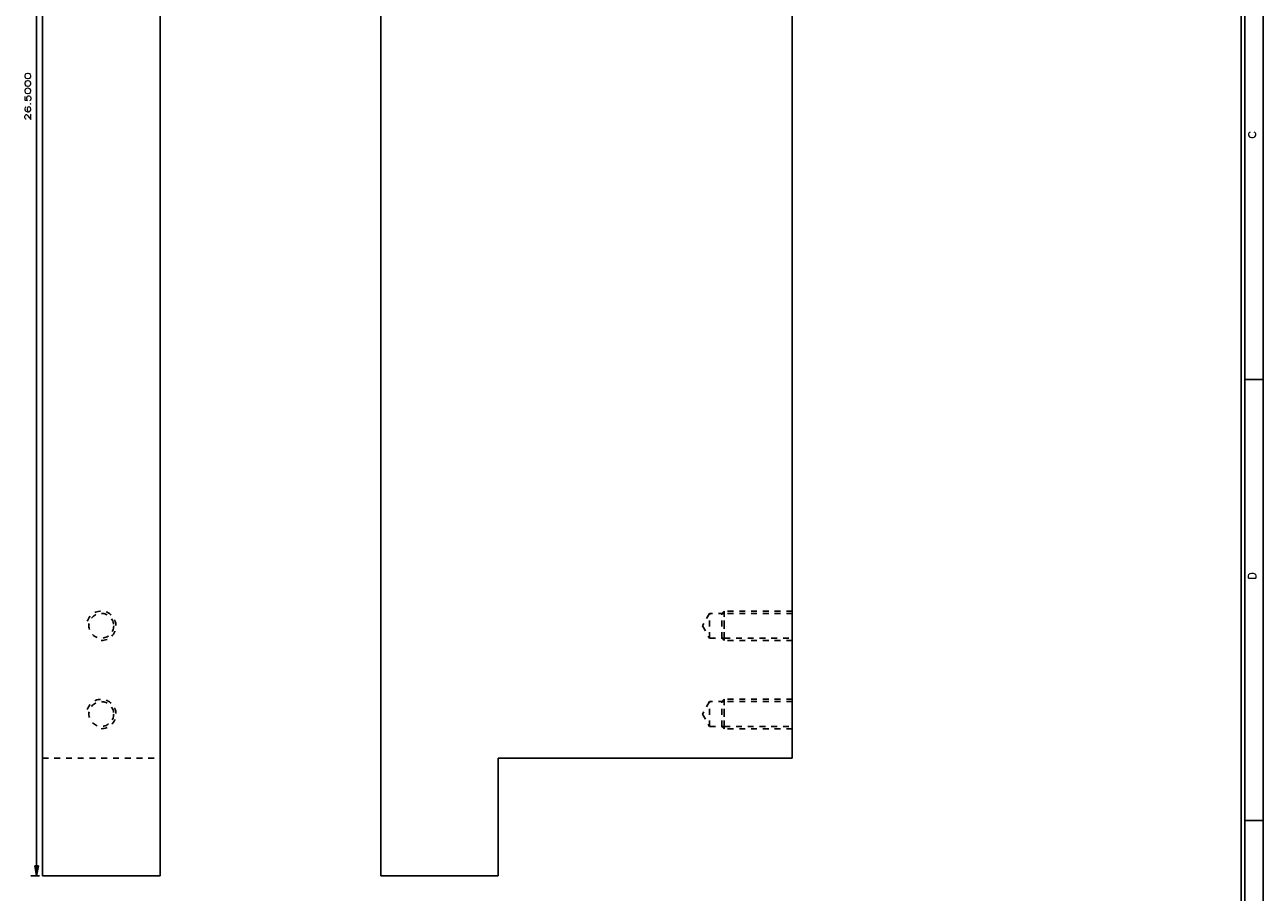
# Model space of a CAD drawing. Header units: inches. Extents: x 3 to 289, y 4 to 291.
# Tile 158 of 256: x 152 to 173, y 18 to 33. Entities that reach past the tile are written whole.
import ezdxf
from ezdxf.enums import TextEntityAlignment as Align

# ---------------------------------------------------------------- set-up
doc = ezdxf.new("R2010")
doc.units = ezdxf.units.IN
doc.header["$LTSCALE"] = 0.5
doc.header["$MEASUREMENT"] = 0
doc.linetypes.add('HIDDEN', pattern=[0.225, 0.15, -0.075])
for name, color, linetype in [('DST', 7, 'Continuous'), ('MFB', 7, 'Continuous'), ('PLOTVIEW1', 7, 'Continuous')]:
    doc.layers.add(name, color=color, linetype=linetype)
doc.styles.add('VERO0-Simplex', font='simplex_.ttf')
doc.styles.add('VERO5-RomanD', font='romand__.ttf')

# ---------------------------------------------------------------- blocks, each defined once
blk = doc.blocks.new('ArrowheadClosed')
at = {"color": 0}
for p, q in [((0, 0), (-1, 0.18)), ((-1, 0.18), (-1, -0.18)), ((-1, -0.18), (0, 0))]:
    blk.add_line(p, q, dxfattribs=at)

msp = doc.modelspace()

# ---------------------------------------------------------------- linework, layer by layer
at = {"layer": 'DST', "color": 56, "linetype": 'Continuous'}
for p, q in [((152.596, 18.153), (152.596, 44.653)), ((152.646, 18.153), (152.496, 18.153))]:
    msp.add_line(p, q, dxfattribs=at)
at = {"layer": 'DST', "color": 9, "linetype": 'Continuous'}
for p, q in [((152.696, 18.153), (152.696, 44.653)), ((154.696, 44.653), (154.696, 18.153)), ((154.696, 18.153), (152.696, 18.153))]:
    msp.add_line(p, q, dxfattribs=at)
at = {"layer": 'DST', "color": 254, "linetype": 'HIDDEN'}
msp.add_line((152.696, 20.153), (154.696, 20.153), dxfattribs=at)
for centre in [(153.696, 22.403), (153.696, 20.903)]:
    msp.add_circle(centre, 0.211, dxfattribs=at)
for centre in [(153.696, 22.403), (153.696, 20.903)]:
    msp.add_arc(centre, 0.25, 270, 180, dxfattribs=at)
at = {"layer": 'MFB', "color": 9, "linetype": 'Continuous'}
for p, q in [((158.449, 44.653), (158.449, 18.153)), ((165.449, 20.153), (165.449, 42.653)), ((160.449, 20.153), (165.449, 20.153)), ((160.449, 18.153), (160.449, 20.153)), ((158.449, 18.153), (160.449, 18.153))]:
    msp.add_line(p, q, dxfattribs=at)
at = {"layer": 'MFB', "color": 254, "linetype": 'HIDDEN'}
for p, q in [((164.042, 22.614), (163.921, 22.403)), ((164.042, 22.192), (164.042, 22.614)), ((164.292, 22.614), (164.042, 22.614)), ((164.253, 22.614), (164.292, 22.653)), ((164.253, 22.192), (164.253, 22.614)), ((165.449, 22.653), (164.292, 22.653)), ((164.292, 22.653), (164.292, 22.153)), ((164.292, 22.192), (164.292, 22.614)), ((165.449, 22.614), (164.292, 22.614)), ((163.921, 22.403), (164.042, 22.192)), ((164.042, 22.192), (164.292, 22.192)), ((164.253, 22.192), (164.292, 22.153)), ((164.292, 22.192), (165.449, 22.192)), ((165.449, 22.153), (164.292, 22.153)), ((164.042, 21.114), (163.921, 20.903)), ((164.042, 20.692), (164.042, 21.114)), ((164.292, 21.114), (164.042, 21.114)), ((164.253, 21.114), (164.292, 21.153)), ((164.253, 20.692), (164.253, 21.114)), ((165.449, 21.153), (164.292, 21.153)), ((164.292, 21.153), (164.292, 20.653)), ((164.292, 20.692), (164.292, 21.114)), ((165.449, 21.114), (164.292, 21.114)), ((163.921, 20.903), (164.042, 20.692)), ((164.042, 20.692), (164.292, 20.692)), ((164.253, 20.692), (164.292, 20.653)), ((164.292, 20.692), (165.449, 20.692)), ((165.449, 20.653), (164.292, 20.653))]:
    msp.add_line(p, q, dxfattribs=at)
at = {"layer": 'PLOTVIEW1', "color": 97, "linetype": 'Continuous'}
for p, q in [((173.084, 5.343), (173.084, 47.843)), ((173.147, 5.343), (173.147, 47.843)), ((173.459, 5.343), (173.459, 47.843)), ((173.459, 26.593), (173.147, 26.593)), ((173.459, 19.093), (173.147, 19.093))]:
    msp.add_line(p, q, dxfattribs=at)

# ---------------------------------------------------------------- block references
at = {"layer": 'DST', "color": 56, "linetype": 'Continuous', "extrusion": (0, 0, -1), "xscale": 0.170138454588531, "yscale": 0.170138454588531, "zscale": 0.170138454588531, "rotation": 270}
msp.add_blockref('ArrowheadClosed', (-152.596, 18.153), dxfattribs=at)

# ---------------------------------------------------------------- texts
at = {"layer": 'DST', "color": 230, "linetype": 'Continuous', "style": 'VERO0-Simplex', "width": 1.346903}
msp.add_text('26.5000', height=0.1, rotation=90, dxfattribs=at).set_placement((152.496, 30.993), (152.496, 31.813), align=Align.FIT)
at = {"layer": 'PLOTVIEW1', "color": 56, "linetype": 'Continuous', "style": 'VERO5-RomanD', "width": 0.998855}
for s, p, p2 in [('C', (173.335, 30.69), (173.335, 30.814)), ('D', (173.335, 23.19), (173.335, 23.314))]:
    msp.add_text(s, height=0.125, rotation=90, dxfattribs=at).set_placement(p, p2, align=Align.FIT)

doc.saveas('drawing.dxf')
